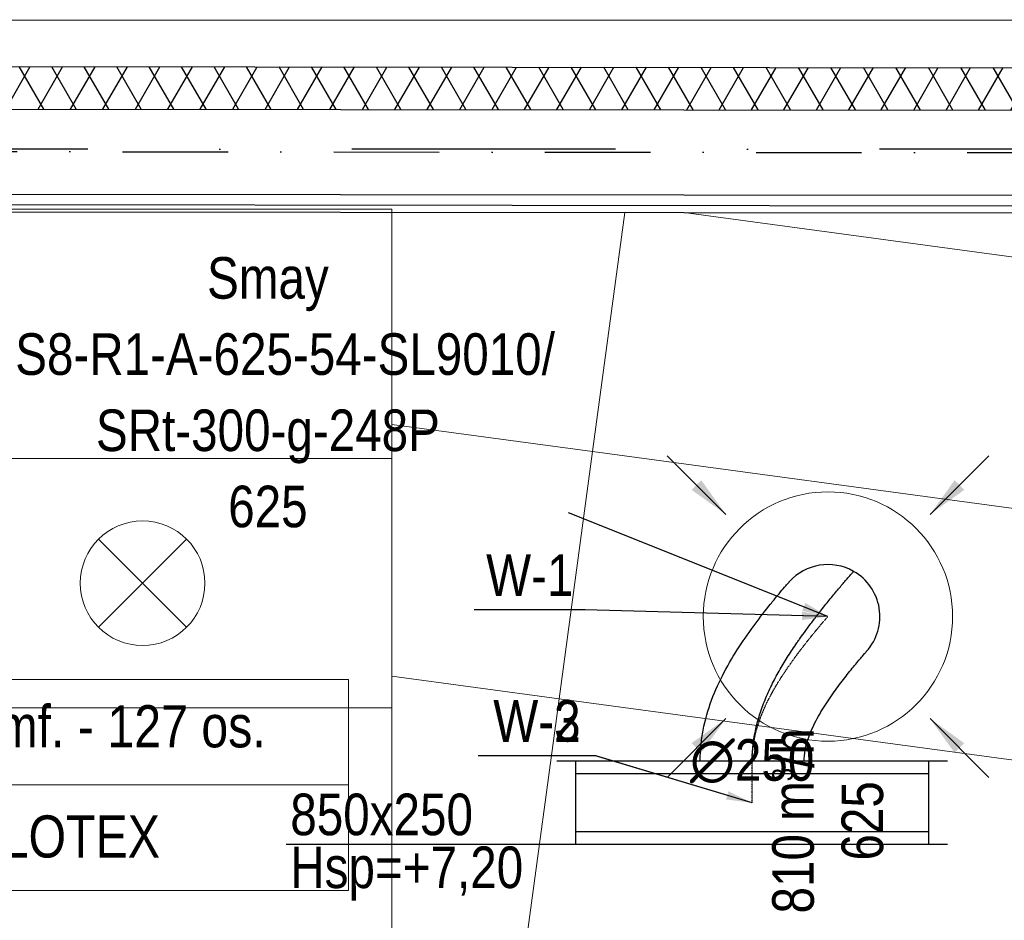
# Model space of a CAD drawing. Header units: millimetres. Extents: x -32221 to 212500, y 31663 to 93766.
# Tile 118 of 256: x 21954 to 24324, y 60002 to 62169. Entities that reach past the tile are written whole.
import ezdxf

# ---------------------------------------------------------------- set-up
doc = ezdxf.new("R2010")
doc.units = ezdxf.units.MM
doc.linetypes.add('DASHDOT', pattern=[1, 0.5, -0.25, 0, -0.25])
doc.linetypes.add('DASHDOTX2', pattern=[50.8, 25.4, -12.7, 0, -12.7])
doc.layers.get('0').update_dxf_attribs({"color": 251})
for name, color, linetype in [('FLUID-N', 251, 'Continuous'), ('FLUID-W', 251, 'Continuous'), ('FLUID-W-100-ARRGR', 251, 'Continuous'), ('FLUID-W-100-DIM', 251, 'Continuous'), ('FLUID-W-100-INF', 251, 'Continuous'), ('FLUID-W-100-NUM', 251, 'Continuous'), ('FLUID-W-SYM', 251, 'Continuous'), ('osie', 251, 'Continuous'), ('Sciany', 251, 'Continuous')]:
    doc.layers.add(name, color=color, linetype=linetype)
for name, color, linetype, lineweight in [('kasetony', 251, 'Continuous', 5), ('lampy', 251, 'Continuous', 9), ('Opisy', 251, 'Continuous', 13), ('Wywiewniki', 251, 'Continuous', 20)]:
    doc.layers.add(name, color=color, linetype=linetype, lineweight=lineweight)
doc.styles.add('FDBES', font='simplex.shx')
doc.styles.get("Standard").update_dxf_attribs({"font": 'ARIALN.TTF'})
doc.linetypes.add('ZIGZAG', pattern='A,0.0001,-0.2,[131,ltypeshp.shx,S=0.2,R=0,X=-0.2,Y=0],-0.4,[131,ltypeshp.shx,S=0.2,R=180,X=0.2,Y=0],-0.2', length=0.8001)
doc.dimstyles.new('FDBES', dxfattribs={"dimscale": 50, "dimtxt": 4, "dimasz": 2.5, "dimexe": 0.8, "dimexo": 2, "dimgap": 1, "dimtad": 1, "dimdsep": 46, "dimtxsty": 'FDBES', "dimcen": 2.5, "dimclrd": 4, "dimclre": 5, "dimadec": 0, "dimazin": 0, "dimtfac": 1, "dimtmove": 0, "dimatfit": 3, "dimfxl": 1, "dimarcsym": 0})

# ---------------------------------------------------------------- blocks, each defined once
blk = doc.blocks.new('*U299')
at = {"color": 14, "linetype": 'Continuous', "lineweight": -2}
for p, q in [((-100, 470), (-100, -470)), ((100, 470), (100, -470))]:
    blk.add_line(p, q, dxfattribs=at)
at = {"color": 0, "linetype": 'ByBlock', "lineweight": -2}
for p, q in [((100, 425), (-100, 425)), ((-100, -425), (100, -425))]:
    blk.add_line(p, q, dxfattribs=at)
at = {"color": 1, "linetype": 'Continuous', "lineweight": -3}
for p, q in [((-70, 425), (-70, -425)), ((70, 425), (70, -425))]:
    blk.add_line(p, q, dxfattribs=at)
blk = doc.blocks.new('*U269')
at = {"layer": 'FLUID-W-SYM', "color": 2, "linetype": 'DASHDOT', "lineweight": -3}
for q in [(50, 0), (-20, 0)]:
    blk.add_line((-50, 0), q, dxfattribs=at)
blk = doc.blocks.new('*U273')
at = {"color": 0, "linetype": 'ByBlock', "lineweight": -2}
blk.add_circle((0, 0), 0.05, dxfattribs=at)
blk = doc.blocks.new('*U270')
at = {"color": 14, "linetype": 'Continuous', "lineweight": -2, "extrusion": (-1, -1.38757e-16, -2.62664e-16)}
blk.add_ellipse((0, 0), major_axis=(0, 108.6, 61.8), ratio=1, start_param=0, end_param=1.356013, dxfattribs=at)
at = {"color": 14, "linetype": 'Continuous', "lineweight": -2, "extrusion": (-1, -8.21224e-17, -9.23649e-17)}
blk.add_ellipse((0, 0), major_axis=(0, -83.6, 93), ratio=1, start_param=0, end_param=1.785757, dxfattribs=at)
at = {"color": 20, "linetype": 'ZIGZAG', "lineweight": -2, "ltscale": 50}
for points, knots in [([(0, -348.4, -182.4), (0, -345.1, -182.4), (0, -338.5, -182.3), (0, -325.2, -181.8), (0, -315.4, -180.9), (0, -302.3, -179.4), (0, -295.8, -178.4), (0, -282.8, -176.2), (0, -270, -173.6), (0, -257.3, -170.4), (0, -244.7, -166.9), (0, -232.2, -163.1), (0, -213.9, -156.7), (0, -195.8, -149.5), (0, -178.1, -141.7), (0, -166.5, -136.1), (0, -149.3, -127.5), (0, -126.9, -115.3), (0, -94.5, -95.6), (0, -73.8, -81.8), (0, -62.4, -73.9), (0, -58.6, -71.3), (0, -48.5, -64.2), (0, -32.3, -52.6), (0, -11.6, -37.1), (0, 7.2, -22.6), (0, 23.1, -10), (0, 36.3, 0.5), (0, 48.9, 10.8), (0, 60.8, 20.7), (0, 72, 30), (0, 82.1, 38.7), (0, 89.6, 45.1), (0, 94.8, 49.6), (0, 98.9, 53.2), (0, 102.8, 56.6), (0, 105.8, 59.2), (0, 107.5, 60.8), (0, 108.4, 61.6), (0, 108.6, 61.8), (0, 108.6, 61.8)], [0, 0, 0, 0, 7.844973, 15.689947, 31.379893, 31.379893, 47.06984, 47.06984, 62.759786, 78.449733, 78.449733, 94.13968, 109.829626, 125.519573, 141.209519, 156.899466, 156.899466, 188.279359, 219.659252, 251.039146, 251.039146, 254.961632, 262.806605, 282.419039, 305.953959, 329.488879, 345.178825, 360.868772, 376.558718, 392.248665, 407.938612, 423.628558, 439.318505, 447.163478, 455.008451, 466.775911, 478.543371, 486.388344, 494.233318, 502.078291, 502.078291, 502.078291, 502.078291]), ([(0, -348.4, -307.4), (0, -335.8, -307.3), (0, -310.6, -306.3), (0, -260.8, -298.9), (0, -200.4, -281.7), (0, -133.3, -250.9), (0, -72.2, -214.1), (0, -17.2, -175.3), (0, 23.3, -143.7), (0, 50.8, -121.2), (0, 67.9, -106.7), (0, 77.8, -98.1), (0, 82.5, -93.9), (0, 83.2, -93.2), (0, 83.6, -93)], [0, 0, 0, 0, 37.784007, 75.568013, 151.136026, 226.704039, 302.272052, 377.840065, 453.408078, 491.192085, 528.976091, 566.760098, 585.652101, 604.544104, 604.544104, 604.544104, 604.544104]), ([(0, -348.4, -57.4), (0, -339.4, -57.3), (0, -321.4, -55.7), (0, -287.7, -46.5), (0, -249.8, -29.2), (0, -209.2, -4.6), (0, -172.1, 21.4), (0, -138.5, 47), (0, -109.9, 70.2), (0, -92.5, 85.1), (0, -85.8, 91), (0, -83.8, 92.8), (0, -83.6, 92.9), (0, -83.5, 93)], [0, 0, 0, 0, 27.019609, 54.039217, 108.078434, 162.117651, 216.156868, 270.196085, 324.235302, 378.274519, 405.294128, 418.803932, 432.313736, 432.313736, 432.313736, 432.313736])]:
    blk.add_open_spline(points, degree=3, knots=knots, dxfattribs=at)
at = {"layer": 'FLUID-W-SYM', "color": 2, "linetype": 'DASHDOT', "lineweight": -3}
blk.add_open_spline([(0, -348.4, -182.4), (0, -263.7, -182.4), (0, -111.8, -100.5), (0, 0), (0, 0)], degree=3, knots=[0, 0, 0, 0, 254.162047, 502.078291, 502.078291, 502.078291, 502.078291], dxfattribs=at)
blk = doc.blocks.new('*U18')
at = {"color": 0, "insert": (-1347.7, 539.2), "char_height": 100, "width": 1600, "attachment_point": 5, "line_spacing_factor": 1.1}
blk.add_mtext('Smay\\PNS8-R1-A-625-54-SL9010/ SRt-300-g-248P\\P625', dxfattribs=at)
blk.add_mtext('Smay\\PNS8-R1-A-625-54-SL9010/ SRt-300-g-248P\\P625', dxfattribs=at)
blk.add_mtext('Smay\\PNS8-R1-A-625-54-SL9010/ SRt-300-g-248P\\P625', dxfattribs=at)
blk.add_mtext('Smay\\PNS8-R1-A-625-54-SL9010/ SRt-300-g-248P\\P625', dxfattribs=at)
blk.add_mtext('Smay\\PNS8-R1-A-625-54-SL9010/ SRt-300-g-248P\\P625', dxfattribs=at)
blk.add_mtext('Smay\\PNS8-R1-A-625-54-SL9010/ SRt-300-g-248P\\P625', dxfattribs=at)
blk.add_mtext('Smay\\PNS8-R1-A-625-54-SL9010/ SRt-300-g-248P\\P625', dxfattribs=at)
blk.add_mtext('Smay\\PNS8-R1-A-625-54-SL9010/ SRt-300-g-248P\\P625', dxfattribs=at)
blk.add_mtext('Smay\\PNS8-R1-A-625-54-SL9010/ SRt-300-g-248P\\P625', dxfattribs=at)
blk.add_mtext('Smay\\PNS8-R1-A-625-54-SL9010/ SRt-300-g-248P\\P625', dxfattribs=at)
blk.add_mtext('Smay\\PNS8-R1-A-625-54-SL9010/ SRt-300-g-248P\\P625', dxfattribs=at)
at = {"color": 0}
blk.add_leader([(0, 0), (-624.2, 249.7)], dimstyle='FDBES', override={"dimscale": 25, "dimclrd": 0, "dimclre": 0}, dxfattribs=at)
blk.add_leader([(0, 0), (-624.2, 249.7)], dimstyle='FDBES', override={"dimscale": 25, "dimclrd": 0, "dimclre": 0}, dxfattribs=at)
blk.add_leader([(0, 0), (-624.2, 249.7)], dimstyle='FDBES', override={"dimscale": 25, "dimclrd": 0, "dimclre": 0}, dxfattribs=at)
blk.add_leader([(0, 0), (-624.2, 249.7)], dimstyle='FDBES', override={"dimscale": 25, "dimclrd": 0, "dimclre": 0}, dxfattribs=at)
blk.add_leader([(0, 0), (-624.2, 249.7)], dimstyle='FDBES', override={"dimscale": 25, "dimclrd": 0, "dimclre": 0}, dxfattribs=at)
blk.add_leader([(0, 0), (-624.2, 249.7)], dimstyle='FDBES', override={"dimscale": 25, "dimclrd": 0, "dimclre": 0}, dxfattribs=at)
blk.add_leader([(0, 0), (-624.2, 249.7)], dimstyle='FDBES', override={"dimscale": 25, "dimclrd": 0, "dimclre": 0}, dxfattribs=at)
blk.add_leader([(0, 0), (-624.2, 249.7)], dimstyle='FDBES', override={"dimscale": 25, "dimclrd": 0, "dimclre": 0}, dxfattribs=at)
blk.add_leader([(0, 0), (-624.2, 249.7)], dimstyle='FDBES', override={"dimscale": 25, "dimclrd": 0, "dimclre": 0}, dxfattribs=at)
blk.add_leader([(0, 0), (-624.2, 249.7)], dimstyle='FDBES', override={"dimscale": 25, "dimclrd": 0, "dimclre": 0}, dxfattribs=at)
blk.add_leader([(0, 0), (-624.2, 249.7)], dimstyle='FDBES', override={"dimscale": 25, "dimclrd": 0, "dimclre": 0}, dxfattribs=at)
blk = doc.blocks.new('*U54')
at = {"color": 6}
blk.add_line((-584, 16.1), (-851.1, 16.1), dxfattribs=at)
blk.add_line((-584, 16.1), (-851.1, 16.1), dxfattribs=at)
blk.add_line((-584, 16.1), (-851.1, 16.1), dxfattribs=at)
blk.add_line((-584, 16.1), (-851.1, 16.1), dxfattribs=at)
blk.add_line((-584, 16.1), (-851.1, 16.1), dxfattribs=at)
blk.add_line((-584, 16.1), (-851.1, 16.1), dxfattribs=at)
blk.add_line((-584, 16.1), (-851.1, 16.1), dxfattribs=at)
blk.add_line((-584, 16.1), (-851.1, 16.1), dxfattribs=at)
blk.add_line((-584, 16.1), (-851.1, 16.1), dxfattribs=at)
blk.add_line((-584, 16.1), (-851.1, 16.1), dxfattribs=at)
blk.add_line((-584, 16.1), (-851.1, 16.1), dxfattribs=at)
at = {"color": 0, "insert": (-717.5, 16.1), "char_height": 100, "attachment_point": 5}
blk.add_mtext('W-1\\P ', dxfattribs=at)
blk.add_mtext('W-1\\P ', dxfattribs=at)
blk.add_mtext('W-1\\P ', dxfattribs=at)
blk.add_mtext('W-1\\P ', dxfattribs=at)
blk.add_mtext('W-1\\P ', dxfattribs=at)
blk.add_mtext('W-1\\P ', dxfattribs=at)
blk.add_mtext('W-1\\P ', dxfattribs=at)
blk.add_mtext('W-1\\P ', dxfattribs=at)
blk.add_mtext('W-1\\P ', dxfattribs=at)
blk.add_mtext('W-1\\P ', dxfattribs=at)
blk.add_mtext('W-1\\P ', dxfattribs=at)
blk.add_leader([(0, 0), (-584, 16.1)], dimstyle='FDBES', override={"dimscale": 25, "dimclrd": 256, "dimclre": 256})
blk.add_leader([(0, 0), (-584, 16.1)], dimstyle='FDBES', override={"dimscale": 25, "dimclrd": 256, "dimclre": 256})
blk.add_leader([(0, 0), (-584, 16.1)], dimstyle='FDBES', override={"dimscale": 25, "dimclrd": 256, "dimclre": 256})
blk.add_leader([(0, 0), (-584, 16.1)], dimstyle='FDBES', override={"dimscale": 25, "dimclrd": 256, "dimclre": 256})
blk.add_leader([(0, 0), (-584, 16.1)], dimstyle='FDBES', override={"dimscale": 25, "dimclrd": 256, "dimclre": 256})
blk.add_leader([(0, 0), (-584, 16.1)], dimstyle='FDBES', override={"dimscale": 25, "dimclrd": 256, "dimclre": 256})
blk.add_leader([(0, 0), (-584, 16.1)], dimstyle='FDBES', override={"dimscale": 25, "dimclrd": 256, "dimclre": 256})
blk.add_leader([(0, 0), (-584, 16.1)], dimstyle='FDBES', override={"dimscale": 25, "dimclrd": 256, "dimclre": 256})
blk.add_leader([(0, 0), (-584, 16.1)], dimstyle='FDBES', override={"dimscale": 25, "dimclrd": 256, "dimclre": 256})
blk.add_leader([(0, 0), (-584, 16.1)], dimstyle='FDBES', override={"dimscale": 25, "dimclrd": 256, "dimclre": 256})
blk.add_leader([(0, 0), (-584, 16.1)], dimstyle='FDBES', override={"dimscale": 25, "dimclrd": 256, "dimclre": 256})
blk = doc.blocks.new('*U55')
at = {"color": 6}
for p, q in [((-376.4, 113.3), (-659.2, 113.3)), ((-376.4, 113.3), (-659.2, 113.3)), ((-376.4, 113.3), (-659.2, 113.3)), ((-376.4, 113.3), (-659.2, 113.3)), ((-376.7, 113.3), (-658.9, 113.3)), ((-376.7, 113.3), (-658.9, 113.3)), ((-376.7, 113.3), (-658.9, 113.3)), ((-376.7, 113.3), (-658.9, 113.3)), ((-376.7, 113.3), (-658.9, 113.3)), ((-376.7, 113.3), (-658.9, 113.3)), ((-376.7, 113.3), (-658.9, 113.3)), ((-376.7, 113.3), (-658.9, 113.3)), ((-376.7, 113.3), (-658.9, 113.3)), ((-376.7, 113.3), (-658.9, 113.3)), ((-376.7, 113.3), (-658.9, 113.3)), ((-376.7, 113.3), (-658.9, 113.3)), ((-376.7, 113.3), (-658.9, 113.3))]:
    blk.add_line(p, q, dxfattribs=at)
at = {"color": 0, "insert": (-517.8, 113.3), "char_height": 100, "attachment_point": 5}
for s in ['W-3\\P ', 'W-3\\P ', 'W-3\\P ', 'W-3\\P ', 'W-2\\P ', 'W-2\\P ', 'W-2\\P ', 'W-2\\P ', 'W-2\\P ', 'W-2\\P ', 'W-2\\P ', 'W-2\\P ', 'W-2\\P ', 'W-2\\P ', 'W-2\\P ', 'W-2\\P ', 'W-2\\P ']:
    blk.add_mtext(s, dxfattribs=at)
for points in [[(0, 0), (-376.7, 113.3)], [(0, 0), (-376.7, 113.3)], [(0, 0), (-376.7, 113.3)], [(0, 0), (-376.7, 113.3)], [(0, 0), (-376.7, 113.3)], [(0, 0), (-376.7, 113.3)], [(0, 0), (-376.7, 113.3)], [(0, 0), (-376.7, 113.3)], [(0, 0), (-376.7, 113.3)], [(0, 0), (-376.7, 113.3)], [(0, 0), (-376.7, 113.3)], [(0, 0), (-376.7, 113.3)], [(0, 0), (-376.7, 113.3)], [(0, 0), (-376.4, 113.3)], [(0, 0), (-376.4, 113.3)], [(0, 0), (-376.4, 113.3)], [(0, 0), (-376.4, 113.3)]]:
    blk.add_leader(points, dimstyle='FDBES', override={"dimscale": 25, "dimclrd": 256, "dimclre": 256})
blk = doc.blocks.new('*U334')
at = {"color": 0}
blk.add_leader([(0, 0), (-141.4, -141.4)], dimstyle='FDBES', override={"dimscale": 40, "dimclrd": 0}, dxfattribs=at)
blk = doc.blocks.new('*U335')
at = {"color": 0}
blk.add_leader([(0, 0), (141.4, -141.4)], dimstyle='FDBES', override={"dimscale": 40, "dimclrd": 0}, dxfattribs=at)
blk = doc.blocks.new('*U336')
at = {"color": 0}
blk.add_leader([(0, 0), (-141.4, 141.4)], dimstyle='FDBES', override={"dimscale": 40, "dimclrd": 0}, dxfattribs=at)
blk = doc.blocks.new('*U337')
at = {"color": 0}
blk.add_leader([(0, 0), (141.4, 141.4)], dimstyle='FDBES', override={"dimscale": 40, "dimclrd": 0}, dxfattribs=at)

msp = doc.modelspace()

# ---------------------------------------------------------------- hatches: boundary and pattern name
at = {"layer": 'Sciany', "transparency": 33554687}
h = msp.add_hatch(dxfattribs=at)
h.set_pattern_fill('DIAMONDS', color=256, scale=21.298246, style=0)
h.set_pattern_definition([(60, (11230.126, 27072.76), (-58.56231, 33.81097), []), (120, (11230.126, 27072.76), (-58.56231, -33.81097), [])])
h.paths.add_polyline_path([(25207.296, 62052.787), (16004.646, 62062.25), (16004.646, 61960.019), (25207.19, 61950.599)])
h.paths.add_polyline_path([(27001.174, 59450.093), (26993.104, 62050.95), (26399.997, 62051.56), (26399.89, 61949.228), (26890.873, 61948.719), (26898.583, 59463.521)])
h.paths.add_polyline_path([(25822.508, 47649.75), (25822.508, 50675.258), (25717.502, 50684.438), (25720.277, 47649.62)])
h.paths.add_polyline_path([(26684.877, 47841.043), (26694.389, 47841.033), (26890.873, 47840.829), (26898.583, 45355.632), (27001.174, 45342.204), (26993.104, 47943.061), (26703.598, 47943.33), (26684.888, 47943.347), (26684.922, 47884.562)])
h.paths.add_polyline_path([(15976.788, 33439.499), (25822.508, 33439.499), (25822.508, 36567.368), (25717.502, 36576.548), (25720.277, 33541.73), (15976.878, 33529.807)])

# ---------------------------------------------------------------- linework, layer by layer
at = {"layer": 'FLUID-N'}
msp.add_line((23291.977, 60184.311, 7327.5), (22595.824, 60184.311, 7327.5), dxfattribs=at)
at = {"layer": 'kasetony'}
for p, q in [((22850.147, 61712.853), (21650.147, 61712.853)), ((22850.147, 61112.853), (22850.147, 61712.853)), ((23332.791, 61129.547), (23410.701, 61705.42)), ((23410.701, 61705.42), (23332.791, 61129.547)), ((23332.791, 61129.547), (23410.701, 61705.42)), ((23410.701, 61705.42), (23332.791, 61129.547)), ((24602.399, 61563.249), (23552.619, 61705.273)), ((23552.619, 61705.273), (24602.399, 61563.249)), ((24602.399, 61563.249), (23552.619, 61705.273)), ((23332.791, 61129.547), (22850.147, 61194.844)), ((21650.147, 61112.853), (22850.147, 61112.853)), ((22850.147, 61112.853), (21650.147, 61112.853)), ((22850.147, 60512.853), (22850.147, 61112.853)), ((23252.351, 60534.964), (23332.791, 61129.547)), ((23332.791, 61129.547), (23252.351, 60534.964)), ((23332.791, 61129.547), (24521.958, 60968.665)), ((24521.958, 60968.665), (23332.791, 61129.547)), ((23252.351, 60534.964), (22850.147, 60589.378)), ((23171.91, 59940.38), (23252.351, 60534.964)), ((23252.351, 60534.964), (23171.91, 59940.38)), ((23252.351, 60534.964), (24441.517, 60374.082)), ((21650.147, 60512.853), (22850.147, 60512.853)), ((22850.147, 60512.853), (21650.147, 60512.853)), ((22850.147, 59912.853), (22850.147, 60512.853))]:
    msp.add_line(p, q, dxfattribs=at)
at = {"layer": 'lampy'}
for p, q in [((22144.081, 60918.919), (22356.213, 60706.787)), ((22356.213, 60918.919), (22144.081, 60706.787))]:
    msp.add_line(p, q, dxfattribs=at)
msp.add_circle((22250.147, 60812.853), 150, dxfattribs=at)
at = {"layer": 'Opisy'}
msp.add_line((21099.868, 60327.244), (22745.908, 60327.244), dxfattribs=at)
msp.add_lwpolyline([(21099.868, 60580.836), (22745.908, 60580.836), (22745.908, 60073.652), (21099.868, 60073.652)], close=True, dxfattribs=at)
at = {"layer": 'osie', "linetype": 'DASHDOTX2', "ltscale": 25}
msp.add_line((29738.966, 61857.756), (13854.161, 61857.756), dxfattribs=at)
at = {"layer": 'Sciany'}
for p, q in [((15887.14, 62166.879), (25207.417, 62169.121)), ((16004.646, 62062.25), (25207.296, 62052.787)), ((16004.646, 61960.019), (25207.19, 61950.466)), ((16207.79, 61755.493), (25206.978, 61746.152)), ((16233.183, 61729.909), (25232.509, 61720.568)), ((16250.147, 61712.853), (25249.548, 61703.511))]:
    msp.add_line(p, q, dxfattribs=at)
at = {"layer": 'Sciany', "linetype": 'DASHDOTX2', "ltscale": 10}
msp.add_line((16104.962, 61857.756), (26792.525, 61846.663), dxfattribs=at)
at = {"layer": 'Wywiewniki'}
msp.add_circle((23899.424, 60732.722), 300, dxfattribs=at)

# ---------------------------------------------------------------- block references
at = {"layer": 'FLUID-W', "color": 1, "linetype": 'Continuous', "extrusion": (1, 0, -1.83697e-16), "rotation": 270}
msp.add_blockref('*U270', (60732.722, 7063, 23899.424), dxfattribs=at)
at = {"layer": 'FLUID-W', "color": 1, "linetype": 'Continuous'}
for name, p, rotation in [('*U299', (23716.977, 60284.311, 7327.5), 270), ('*U269', (23716.977, 60334.311, 7327.5), 90), ('*U273', (23716.977, 60284.311, 7327.5), 270)]:
    msp.add_blockref(name, p, dxfattribs=dict(at, rotation=rotation))
at = {"layer": 'FLUID-W-100-ARRGR', "rotation": 89.99999999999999}
for name, p in [('*U337', (23653.713, 60978.433, 6603)), ('*U335', (24145.134, 60978.433, 6603)), ('*U336', (23653.713, 60487.011, 6603)), ('*U334', (24145.134, 60487.011, 6603))]:
    msp.add_blockref(name, p, dxfattribs=at)
at = {"layer": 'FLUID-W-100-INF', "linetype": 'ByBlock'}
msp.add_blockref('*U18', (23899.424, 60732.722, 6623), dxfattribs=at)
at = {"layer": 'FLUID-W-100-NUM', "linetype": 'ByBlock'}
for name, p in [('*U54', (23899.424, 60732.722, 6623)), ('*U55', (23716.977, 60284.311, 7327.5))]:
    msp.add_blockref(name, p, dxfattribs=at)

# ---------------------------------------------------------------- texts
at = {"layer": 'FLUID-N', "char_height": 100, "width": 565.80197, "attachment_point": 1}
for s, insert in [('850x250', (22605.613, 60306.468)), ('Hsp=+7,20', (22605.613, 60179.212))]:
    msp.add_mtext(s, dxfattribs=dict(at, insert=insert))
at = {"layer": 'FLUID-W-100-ARRGR', "color": 0, "insert": (23899.424, 60240.93, 6603), "char_height": 100, "attachment_point": 5, "rotation": 90}
msp.add_mtext('810 m{\\A2;\\H0.5x;3}/h\\P625', dxfattribs=at)
at = {"layer": 'FLUID-W-100-DIM', "color": 0, "insert": (23716.977, 60384.311, 7327.5), "char_height": 100, "attachment_point": 5}
msp.add_mtext('∅250\\P', dxfattribs=at)
at = {"layer": 'Opisy'}
for s, height, p in [('sala amf. - 127 os.', 101.39941, (21590.891, 60417.848)), ('FLOTEX', 101.3994, (21840.1, 60152.65))]:
    msp.add_text(s, height=height, dxfattribs=at).set_placement(p)

doc.saveas('drawing.dxf')
